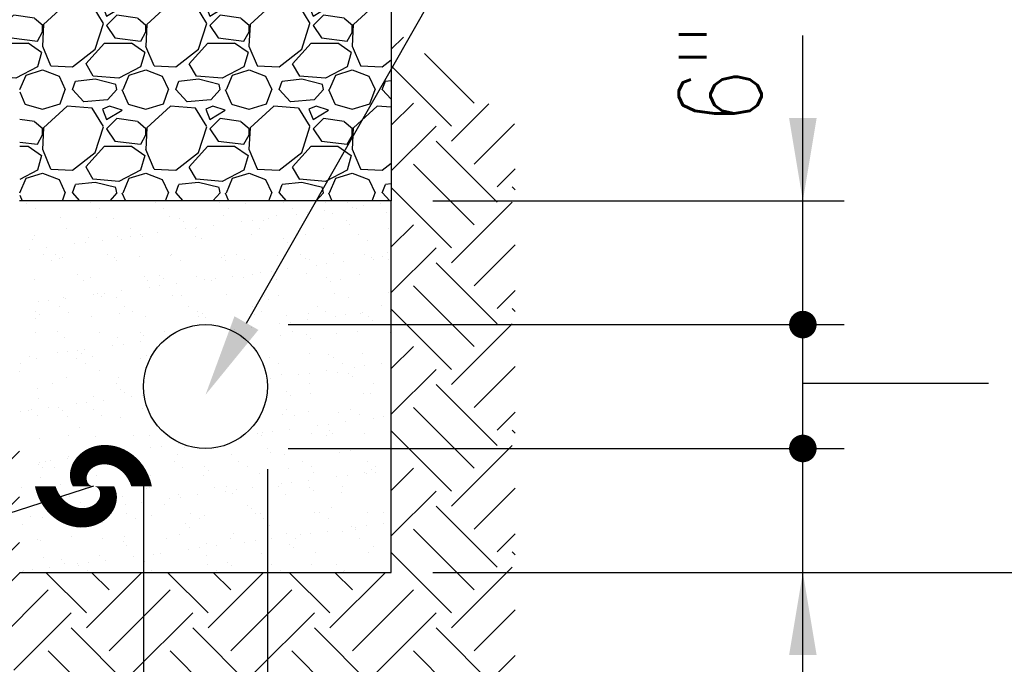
# Model space of a CAD drawing. Header units: inches. Extents: x -9715 to 32893, y -15613 to -1138.
# Tile 202 of 256: x 9022 to 9070, y -5431 to -5399. Entities that reach past the tile are written whole.
import ezdxf

# ---------------------------------------------------------------- set-up
doc = ezdxf.new("R2010")
doc.units = ezdxf.units.IN
doc.header["$MEASUREMENT"] = 0
doc.layers.get('0').update_dxf_attribs({"color": 252})
for name, color, linetype in [('S-ANNO-DIMS', 2, 'Continuous'), ('S-ANNO-TEXT', 2, 'Continuous'), ('S-WALL', 2, 'Continuous'), ('S-WALL-PATT', 1, 'Continuous')]:
    doc.layers.add(name, color=color, linetype=linetype)
doc.styles.add('125', font='romans.shx', dxfattribs={"width": 0.8, "height": 2})

# ---------------------------------------------------------------- blocks, each defined once
blk = doc.blocks.new('*X168')
at = {"color": 0}
for p, q in [((1782.66, 1243.5), (1782.66, 1243.5)), ((1790.29, 1243.78), (1790.29, 1243.78)), ((1792, 1243.52), (1792, 1243.52)), ((1801.35, 1243.54), (1801.35, 1243.54)), ((1810.69, 1243.55), (1810.69, 1243.55)), ((1814.48, 1243.42), (1814.48, 1243.42)), ((1820.03, 1243.57), (1820.03, 1243.57)), ((1826.1, 1243.66), (1826.1, 1243.66)), ((1829.37, 1243.59), (1829.37, 1243.59)), ((1830.04, 1242.93), (1830.04, 1242.93)), ((1831.6, 1243.14), (1831.6, 1243.14)), ((1834.04, 1243.46), (1834.04, 1243.46)), ((1783.93, 1242.7), (1783.93, 1242.7)), ((1793.27, 1242.71), (1793.27, 1242.71)), ((1802.61, 1242.73), (1802.61, 1242.73)), ((1803.43, 1241.61), (1803.43, 1241.61)), ((1811.29, 1241.71), (1811.29, 1241.71)), ((1811.95, 1242.75), (1811.95, 1242.75)), ((1818.96, 1241.67), (1818.96, 1241.67)), ((1821.3, 1242.77), (1821.3, 1242.77)), ((1821.96, 1241.87), (1821.96, 1241.87)), ((1823.52, 1242.07), (1823.52, 1242.07)), ((1825.96, 1242.39), (1825.96, 1242.39)), ((1827.06, 1241.97), (1827.06, 1241.97)), ((1830.64, 1242.78), (1830.64, 1242.78)), ((1834.91, 1242.07), (1834.91, 1242.07)), ((1787.66, 1241.36), (1787.66, 1241.36)), ((1792.9, 1241.39), (1792.9, 1241.39)), ((1795.33, 1241.32), (1795.33, 1241.32)), ((1804.91, 1241.29), (1804.91, 1241.29)), ((1805.46, 1240.78), (1805.46, 1240.78)), ((1809.81, 1240.27), (1809.81, 1240.27)), ((1813.89, 1240.8), (1813.89, 1240.8)), ((1815.45, 1241.01), (1815.45, 1241.01)), ((1817.09, 1241.02), (1817.09, 1241.02)), ((1817.89, 1241.33), (1817.89, 1241.33)), ((1829.09, 1240.92), (1829.09, 1240.92)), ((1829.64, 1240.41), (1829.64, 1240.41)), ((1783.88, 1238.76), (1783.88, 1238.76)), ((1788.48, 1239.8), (1788.48, 1239.8)), ((1795.89, 1238.66), (1795.89, 1238.66)), ((1797.74, 1238.68), (1797.74, 1238.68)), ((1797.82, 1239.81), (1797.82, 1239.81)), ((1799.3, 1238.88), (1799.3, 1238.88)), ((1799.56, 1238.64), (1799.56, 1238.64)), ((1801.74, 1239.2), (1801.74, 1239.2)), ((1805.81, 1239.74), (1805.81, 1239.74)), ((1807.17, 1239.83), (1807.17, 1239.83)), ((1807.24, 1238.61), (1807.24, 1238.61)), ((1807.37, 1239.95), (1807.37, 1239.95)), ((1815.34, 1238.9), (1815.34, 1238.9)), ((1816.51, 1239.85), (1816.51, 1239.85)), ((1823.19, 1239), (1823.19, 1239)), ((1825.85, 1239.86), (1825.85, 1239.86)), ((1830.87, 1238.96), (1830.87, 1238.96)), ((1835.19, 1239.88), (1835.19, 1239.88)), ((1783.61, 1238.25), (1783.61, 1238.25)), ((1789.66, 1237.61), (1789.66, 1237.61)), ((1791.22, 1237.82), (1791.22, 1237.82)), ((1791.71, 1238.54), (1791.71, 1238.54)), ((1793.66, 1238.14), (1793.66, 1238.14)), ((1796.44, 1238.15), (1796.44, 1238.15)), ((1808.07, 1238.39), (1808.07, 1238.39)), ((1820.07, 1238.29), (1820.07, 1238.29)), ((1820.63, 1237.78), (1820.63, 1237.78)), ((1832.25, 1238.02), (1832.25, 1238.02)), ((1783.15, 1236.76), (1783.15, 1236.76)), ((1785.08, 1235.99), (1785.08, 1235.99)), ((1785.59, 1237.08), (1785.59, 1237.08)), ((1786.87, 1236.02), (1786.87, 1236.02)), ((1794.43, 1236.01), (1794.43, 1236.01)), ((1799.05, 1235.76), (1799.05, 1235.76)), ((1803.62, 1235.83), (1803.62, 1235.83)), ((1803.77, 1236.02), (1803.77, 1236.02)), ((1811.47, 1235.93), (1811.47, 1235.93)), ((1813.11, 1236.04), (1813.11, 1236.04)), ((1819.15, 1235.89), (1819.15, 1235.89)), ((1822.45, 1236.06), (1822.45, 1236.06)), ((1827.25, 1236.19), (1827.25, 1236.19)), ((1831.8, 1236.08), (1831.8, 1236.08)), ((1834.36, 1235.73), (1834.36, 1235.73)), ((1835.1, 1236.29), (1835.1, 1236.29)), ((1786.35, 1235.19), (1786.35, 1235.19)), ((1787.42, 1235.52), (1787.42, 1235.52)), ((1787.84, 1235.58), (1787.84, 1235.58)), ((1795.52, 1235.54), (1795.52, 1235.54)), ((1795.69, 1235.2), (1795.69, 1235.2)), ((1805.03, 1235.22), (1805.03, 1235.22)), ((1811.05, 1235.66), (1811.05, 1235.66)), ((1811.61, 1235.15), (1811.61, 1235.15)), ((1814.38, 1235.24), (1814.38, 1235.24)), ((1823.24, 1235.39), (1823.24, 1235.39)), ((1823.72, 1235.25), (1823.72, 1235.25)), ((1824.73, 1234.46), (1824.73, 1234.46)), ((1826.29, 1234.67), (1826.29, 1234.67)), ((1828.73, 1234.99), (1828.73, 1234.99)), ((1832.8, 1235.53), (1832.8, 1235.53)), ((1833.06, 1235.27), (1833.06, 1235.27)), ((1835.24, 1235.29), (1835.24, 1235.29)), ((1790.03, 1233.13), (1790.03, 1233.13)), ((1799.75, 1232.86), (1799.75, 1232.86)), ((1802.04, 1233.02), (1802.04, 1233.02)), ((1812.58, 1232.86), (1812.58, 1232.86)), ((1815.53, 1233.12), (1815.53, 1233.12)), ((1816.65, 1233.4), (1816.65, 1233.4)), ((1818.21, 1233.61), (1818.21, 1233.61)), ((1820.65, 1233.93), (1820.65, 1233.93)), ((1823.38, 1233.22), (1823.38, 1233.22)), ((1831.06, 1233.18), (1831.06, 1233.18)), ((1783.8, 1232.47), (1783.8, 1232.47)), ((1790.9, 1232.28), (1790.9, 1232.28)), ((1791.9, 1232.76), (1791.9, 1232.76)), ((1800.25, 1232.3), (1800.25, 1232.3)), ((1802.06, 1231.48), (1802.06, 1231.48)), ((1802.59, 1232.52), (1802.59, 1232.52)), ((1804.5, 1231.8), (1804.5, 1231.8)), ((1807.43, 1232.83), (1807.43, 1232.83)), ((1808.58, 1232.34), (1808.58, 1232.34)), ((1809.59, 1232.32), (1809.59, 1232.32)), ((1810.14, 1232.54), (1810.14, 1232.54)), ((1814.22, 1232.76), (1814.22, 1232.76)), ((1818.93, 1232.33), (1818.93, 1232.33)), ((1826.22, 1232.65), (1826.22, 1232.65)), ((1826.77, 1232.15), (1826.77, 1232.15)), ((1828.27, 1232.35), (1828.27, 1232.35)), ((1792.43, 1230.21), (1792.43, 1230.21)), ((1793.02, 1230.39), (1793.02, 1230.39)), ((1793.99, 1230.42), (1793.99, 1230.42)), ((1796.43, 1230.74), (1796.43, 1230.74)), ((1800.5, 1231.27), (1800.5, 1231.27)), ((1803.81, 1230.05), (1803.81, 1230.05)), ((1805.2, 1230.12), (1805.2, 1230.12)), ((1811.66, 1230.15), (1811.66, 1230.15)), ((1817.2, 1230.02), (1817.2, 1230.02)), ((1819.34, 1230.11), (1819.34, 1230.11)), ((1827.44, 1230.41), (1827.44, 1230.41)), ((1835.29, 1230.51), (1835.29, 1230.51)), ((1784.35, 1229.15), (1784.35, 1229.15)), ((1785.91, 1229.35), (1785.91, 1229.35)), ((1788.03, 1229.79), (1788.03, 1229.79)), ((1788.35, 1229.67), (1788.35, 1229.67)), ((1793.57, 1229.88), (1793.57, 1229.88)), ((1795.71, 1229.76), (1795.71, 1229.76)), ((1817.76, 1229.51), (1817.76, 1229.51)), ((1829.38, 1229.76), (1829.38, 1229.76)), ((1784, 1227.76), (1784, 1227.76)), ((1784.55, 1227.25), (1784.55, 1227.25)), ((1787.51, 1228.48), (1787.51, 1228.48)), ((1788.77, 1227.67), (1788.77, 1227.67)), ((1796.18, 1227.49), (1796.18, 1227.49)), ((1796.85, 1228.5), (1796.85, 1228.5)), ((1798.11, 1227.69), (1798.11, 1227.69)), ((1806.19, 1228.51), (1806.19, 1228.51)), ((1807.46, 1227.71), (1807.46, 1227.71)), ((1808.18, 1227.39), (1808.18, 1227.39)), ((1815.53, 1228.53), (1815.53, 1228.53)), ((1815.72, 1227.34), (1815.72, 1227.34)), ((1816.8, 1227.72), (1816.8, 1227.72)), ((1823.57, 1227.44), (1823.57, 1227.44)), ((1824.88, 1228.55), (1824.88, 1228.55)), ((1826.14, 1227.74), (1826.14, 1227.74)), ((1829.06, 1227.27), (1829.06, 1227.27)), ((1831.25, 1227.4), (1831.25, 1227.4)), ((1831.49, 1227.59), (1831.49, 1227.59)), ((1834.22, 1228.56), (1834.22, 1228.56)), ((1835.48, 1227.76), (1835.48, 1227.76)), ((1835.57, 1228.12), (1835.57, 1228.12)), ((1783.99, 1226.69), (1783.99, 1226.69)), ((1792.09, 1226.98), (1792.09, 1226.98)), ((1799.94, 1227.08), (1799.94, 1227.08)), ((1807.62, 1227.05), (1807.62, 1227.05)), ((1808.74, 1226.88), (1808.74, 1226.88)), ((1819.42, 1226), (1819.42, 1226)), ((1820.37, 1227.12), (1820.37, 1227.12)), ((1820.98, 1226.2), (1820.98, 1226.2)), ((1823.42, 1226.52), (1823.42, 1226.52)), ((1827.49, 1227.06), (1827.49, 1227.06)), ((1832.37, 1227.02), (1832.37, 1227.02)), ((1832.92, 1226.51), (1832.92, 1226.51)), ((1783.98, 1224.75), (1783.98, 1224.75)), ((1787.16, 1224.86), (1787.16, 1224.86)), ((1793.33, 1224.77), (1793.33, 1224.77)), ((1799.17, 1224.75), (1799.17, 1224.75)), ((1802.67, 1224.79), (1802.67, 1224.79)), ((1812.9, 1225.14), (1812.9, 1225.14)), ((1815.34, 1225.46), (1815.34, 1225.46)), ((1819.53, 1224.33), (1819.53, 1224.33)), ((1821.35, 1224.82), (1821.35, 1224.82)), ((1823.35, 1224.39), (1823.35, 1224.39)), ((1827.63, 1224.62), (1827.63, 1224.62)), ((1830.7, 1224.84), (1830.7, 1224.84)), ((1835.48, 1224.72), (1835.48, 1224.72)), ((1788.22, 1224.01), (1788.22, 1224.01)), ((1795.9, 1223.98), (1795.9, 1223.98)), ((1796.75, 1223.01), (1796.75, 1223.01)), ((1799.19, 1223.33), (1799.19, 1223.33)), ((1799.72, 1224.25), (1799.72, 1224.25)), ((1823.9, 1223.88), (1823.9, 1223.88)), ((1835.53, 1224.12), (1835.53, 1224.12)), ((1787.12, 1221.74), (1787.12, 1221.74)), ((1788.68, 1221.95), (1788.68, 1221.95)), ((1790.15, 1222.12), (1790.15, 1222.12)), ((1790.7, 1221.62), (1790.7, 1221.62)), ((1791.12, 1222.27), (1791.12, 1222.27)), ((1795.19, 1222.81), (1795.19, 1222.81)), ((1823.76, 1221.66), (1823.76, 1221.66)), ((1826.51, 1221.49), (1826.51, 1221.49)), ((1831.44, 1221.62), (1831.44, 1221.62)), ((1781.85, 1220.14), (1781.85, 1220.14)), ((1783.04, 1221.21), (1783.04, 1221.21)), ((1784.18, 1220.91), (1784.18, 1220.91)), ((1789.93, 1220.97), (1789.93, 1220.97)), ((1791.2, 1220.16), (1791.2, 1220.16)), ((1792.28, 1221.2), (1792.28, 1221.2)), ((1799.27, 1220.98), (1799.27, 1220.98)), ((1800.13, 1221.3), (1800.13, 1221.3)), ((1817.96, 1221.02), (1817.96, 1221.02)), ((1819.22, 1220.21), (1819.22, 1220.21)), ((1827.3, 1221.03), (1827.3, 1221.03)), ((1828.56, 1220.23), (1828.56, 1220.23)), ((1834.26, 1220.18), (1834.26, 1220.18)), ((1781.68, 1218.98), (1781.68, 1218.98)), ((1793.31, 1219.22), (1793.31, 1219.22)), ((1817.5, 1218.86), (1817.5, 1218.86)), ((1822.18, 1218.59), (1822.18, 1218.59)), ((1823.75, 1218.8), (1823.75, 1218.8)), ((1826.19, 1219.12), (1826.19, 1219.12)), ((1827.82, 1218.84), (1827.82, 1218.84)), ((1829.5, 1218.75), (1829.5, 1218.75)), ((1830.26, 1219.66), (1830.26, 1219.66)), ((1831.82, 1219.86), (1831.82, 1219.86)), ((1786.41, 1217.24), (1786.41, 1217.24)), ((1788.41, 1218.23), (1788.41, 1218.23)), ((1795.75, 1217.26), (1795.75, 1217.26)), ((1796.09, 1218.2), (1796.09, 1218.2)), ((1818.11, 1218.06), (1818.11, 1218.06)), ((1819.72, 1218.55), (1819.72, 1218.55)), ((1823.78, 1217.31), (1823.78, 1217.31)), ((1830.05, 1218.25), (1830.05, 1218.25)), ((1833.12, 1217.33), (1833.12, 1217.33)), ((1784.29, 1216.59), (1784.29, 1216.59)), ((1796.3, 1216.49), (1796.3, 1216.49)), ((1796.85, 1215.98), (1796.85, 1215.98)), ((1820.48, 1216.12), (1820.48, 1216.12)), ((1823.95, 1215.88), (1823.95, 1215.88)), ((1831.62, 1215.84), (1831.62, 1215.84)), ((1832.66, 1215.85), (1832.66, 1215.85)), ((1784.37, 1215.13), (1784.37, 1215.13)), ((1789.88, 1214.34), (1789.88, 1214.34)), ((1791.44, 1214.55), (1791.44, 1214.55)), ((1792.47, 1215.42), (1792.47, 1215.42)), ((1793.88, 1214.87), (1793.88, 1214.87)), ((1797.96, 1215.4), (1797.96, 1215.4)), ((1799.52, 1215.61), (1799.52, 1215.61)), ((1821.04, 1215.61), (1821.04, 1215.61)), ((1781.81, 1213.28), (1781.81, 1213.28)), ((1783.01, 1213.44), (1783.01, 1213.44)), ((1783.37, 1213.48), (1783.37, 1213.48)), ((1785.81, 1213.81), (1785.81, 1213.81)), ((1787.28, 1213.85), (1787.28, 1213.85)), ((1787.83, 1213.35), (1787.83, 1213.35)), ((1792.35, 1213.45), (1792.35, 1213.45)), ((1799.46, 1213.59), (1799.46, 1213.59)), ((1820.38, 1213.5), (1820.38, 1213.5)), ((1823.65, 1213.22), (1823.65, 1213.22)), ((1828.01, 1213.06), (1828.01, 1213.06)), ((1829.72, 1213.52), (1829.72, 1213.52)), ((1835.65, 1213.12), (1835.65, 1213.12)), ((1784.28, 1212.63), (1784.28, 1212.63)), ((1788.6, 1212.45), (1788.6, 1212.45)), ((1793.62, 1212.65), (1793.62, 1212.65)), ((1796.27, 1212.42), (1796.27, 1212.42)), ((1819.9, 1212.77), (1819.9, 1212.77)), ((1821.65, 1212.7), (1821.65, 1212.7)), ((1828.95, 1211.72), (1828.95, 1211.72)), ((1830.99, 1212.72), (1830.99, 1212.72)), ((1833.03, 1212.25), (1833.03, 1212.25)), ((1834.59, 1212.46), (1834.59, 1212.46)), ((1790.44, 1210.96), (1790.44, 1210.96)), ((1816.29, 1210), (1816.29, 1210)), ((1816.88, 1210.13), (1816.88, 1210.13)), ((1818.44, 1210.33), (1818.44, 1210.33)), ((1820.88, 1210.65), (1820.88, 1210.65)), ((1824.14, 1210.1), (1824.14, 1210.1)), ((1824.95, 1211.19), (1824.95, 1211.19)), ((1826.51, 1211.4), (1826.51, 1211.4)), ((1826.63, 1210.48), (1826.63, 1210.48)), ((1827.18, 1209.98), (1827.18, 1209.98)), ((1831.81, 1210.06), (1831.81, 1210.06)), ((1784.55, 1209.35), (1784.55, 1209.35)), ((1788.83, 1209.73), (1788.83, 1209.73)), ((1792.66, 1209.64), (1792.66, 1209.64)), ((1798.17, 1209.75), (1798.17, 1209.75)), ((1800.51, 1209.74), (1800.51, 1209.74)), ((1816.86, 1209.78), (1816.86, 1209.78)), ((1826.2, 1209.8), (1826.2, 1209.8)), ((1835.54, 1209.81), (1835.54, 1209.81)), ((1793.43, 1208.22), (1793.43, 1208.22)), ((1793.98, 1207.71), (1793.98, 1207.71)), ((1794.21, 1207.14), (1794.21, 1207.14)), ((1796.65, 1207.46), (1796.65, 1207.46)), ((1800.72, 1208), (1800.72, 1208)), ((1802.29, 1208.21), (1802.29, 1208.21)), ((1804.73, 1208.53), (1804.73, 1208.53)), ((1805.61, 1207.95), (1805.61, 1207.95)), ((1817.61, 1207.85), (1817.61, 1207.85)), ((1818.17, 1207.34), (1818.17, 1207.34)), ((1828.2, 1207.28), (1828.2, 1207.28)), ((1829.79, 1207.59), (1829.79, 1207.59)), ((1784.57, 1205.88), (1784.57, 1205.88)), ((1785.43, 1205.92), (1785.43, 1205.92)), ((1786.14, 1206.08), (1786.14, 1206.08)), ((1788.57, 1206.4), (1788.57, 1206.4)), ((1788.79, 1206.67), (1788.79, 1206.67)), ((1792.65, 1206.94), (1792.65, 1206.94)), ((1794.78, 1205.94), (1794.78, 1205.94)), ((1796.46, 1206.64), (1796.46, 1206.64)), ((1804.12, 1205.96), (1804.12, 1205.96)), ((1804.57, 1206.93), (1804.57, 1206.93)), ((1812.42, 1207.03), (1812.42, 1207.03)), ((1813.46, 1205.98), (1813.46, 1205.98)), ((1820.09, 1206.99), (1820.09, 1206.99)), ((1822.8, 1205.99), (1822.8, 1205.99)), ((1832.15, 1206.01), (1832.15, 1206.01)), ((1784.41, 1205.59), (1784.41, 1205.59)), ((1784.96, 1205.08), (1784.96, 1205.08)), ((1786.7, 1205.12), (1786.7, 1205.12)), ((1796.04, 1205.14), (1796.04, 1205.14)), ((1796.59, 1205.32), (1796.59, 1205.32)), ((1805.38, 1205.15), (1805.38, 1205.15)), ((1808.59, 1205.22), (1808.59, 1205.22)), ((1809.15, 1204.71), (1809.15, 1204.71)), ((1814.73, 1205.17), (1814.73, 1205.17)), ((1820.78, 1204.95), (1820.78, 1204.95)), ((1824.07, 1205.19), (1824.07, 1205.19)), ((1824.33, 1204.32), (1824.33, 1204.32)), ((1831.72, 1204.31), (1831.72, 1204.31)), ((1832, 1204.28), (1832, 1204.28)), ((1832.78, 1204.85), (1832.78, 1204.85)), ((1833.33, 1204.34), (1833.33, 1204.34)), ((1833.41, 1205.2), (1833.41, 1205.2)), ((1784.74, 1203.57), (1784.74, 1203.57)), ((1792.85, 1203.86), (1792.85, 1203.86)), ((1800.7, 1203.96), (1800.7, 1203.96)), ((1808.37, 1203.92), (1808.37, 1203.92)), ((1816.48, 1204.22), (1816.48, 1204.22)), ((1821.2, 1202.93), (1821.2, 1202.93)), ((1823.64, 1203.25), (1823.64, 1203.25)), ((1827.72, 1203.79), (1827.72, 1203.79)), ((1829.28, 1203.99), (1829.28, 1203.99)), ((1781.91, 1202.2), (1781.91, 1202.2)), ((1787.57, 1202.69), (1787.57, 1202.69)), ((1791.25, 1202.22), (1791.25, 1202.22)), ((1799.58, 1202.59), (1799.58, 1202.59)), ((1800.13, 1202.08), (1800.13, 1202.08)), ((1800.6, 1202.23), (1800.6, 1202.23)), ((1809.94, 1202.25), (1809.94, 1202.25)), ((1811.57, 1201.66), (1811.57, 1201.66)), ((1811.76, 1202.32), (1811.76, 1202.32)), ((1813.13, 1201.87), (1813.13, 1201.87)), ((1815.57, 1202.19), (1815.57, 1202.19)), ((1819.28, 1202.27), (1819.28, 1202.27)), ((1819.64, 1202.72), (1819.64, 1202.72)), ((1823.76, 1202.22), (1823.76, 1202.22)), ((1824.31, 1201.71), (1824.31, 1201.71)), ((1828.39, 1201.5), (1828.39, 1201.5)), ((1828.62, 1202.29), (1828.62, 1202.29)), ((1788.98, 1200.89), (1788.98, 1200.89)), ((1796.65, 1200.86), (1796.65, 1200.86)), ((1799.42, 1200.06), (1799.42, 1200.06)), ((1803.49, 1200.6), (1803.49, 1200.6)), ((1804.76, 1201.15), (1804.76, 1201.15)), ((1805.05, 1200.8), (1805.05, 1200.8)), ((1807.49, 1201.12), (1807.49, 1201.12)), ((1812.61, 1201.25), (1812.61, 1201.25)), ((1820.28, 1201.21), (1820.28, 1201.21)), ((1788.9, 1198.68), (1788.9, 1198.68)), ((1790.56, 1199.95), (1790.56, 1199.95)), ((1791.11, 1199.45), (1791.11, 1199.45)), ((1791.34, 1199), (1791.34, 1199)), ((1795.42, 1199.53), (1795.42, 1199.53)), ((1796.98, 1199.74), (1796.98, 1199.74)), ((1802.74, 1199.69), (1802.74, 1199.69)), ((1814.74, 1199.58), (1814.74, 1199.58)), ((1815.3, 1199.08), (1815.3, 1199.08)), ((1824.52, 1198.54), (1824.52, 1198.54)), ((1826.92, 1199.32), (1826.92, 1199.32)), ((1783.27, 1197.94), (1783.27, 1197.94)), ((1784.93, 1197.79), (1784.93, 1197.79)), ((1787.34, 1198.47), (1787.34, 1198.47)), ((1787.86, 1198.41), (1787.86, 1198.41)), ((1789.12, 1197.61), (1789.12, 1197.61)), ((1793.03, 1198.08), (1793.03, 1198.08)), ((1797.2, 1198.43), (1797.2, 1198.43)), ((1798.46, 1197.62), (1798.46, 1197.62)), ((1800.89, 1198.18), (1800.89, 1198.18)), ((1806.54, 1198.45), (1806.54, 1198.45)), ((1807.81, 1197.64), (1807.81, 1197.64)), ((1808.56, 1198.14), (1808.56, 1198.14)), ((1815.88, 1198.46), (1815.88, 1198.46)), ((1816.66, 1198.43), (1816.66, 1198.43)), ((1817.15, 1197.66), (1817.15, 1197.66)), ((1825.23, 1198.48), (1825.23, 1198.48)), ((1826.49, 1197.67), (1826.49, 1197.67)), ((1832.19, 1198.5), (1832.19, 1198.5)), ((1834.57, 1198.5), (1834.57, 1198.5)), ((1782.09, 1196.81), (1782.09, 1196.81)), ((1793.72, 1197.05), (1793.72, 1197.05)), ((1805.73, 1196.95), (1805.73, 1196.95)), ((1806.28, 1196.44), (1806.28, 1196.44)), ((1817.91, 1196.69), (1817.91, 1196.69)), ((1826.41, 1195.85), (1826.41, 1195.85)), ((1828.57, 1195.72), (1828.57, 1195.72)), ((1829.91, 1196.58), (1829.91, 1196.58)), ((1830.46, 1196.08), (1830.46, 1196.08)), ((1830.48, 1196.38), (1830.48, 1196.38)), ((1832.04, 1196.59), (1832.04, 1196.59)), ((1834.48, 1196.91), (1834.48, 1196.91)), ((1784.33, 1194.69), (1784.33, 1194.69)), ((1784.7, 1194.42), (1784.7, 1194.42)), ((1789.17, 1195.11), (1789.17, 1195.11)), ((1793.68, 1194.71), (1793.68, 1194.71)), ((1796.71, 1194.32), (1796.71, 1194.32)), ((1796.84, 1195.08), (1796.84, 1195.08)), ((1803.02, 1194.72), (1803.02, 1194.72)), ((1804.94, 1195.37), (1804.94, 1195.37)), ((1812.36, 1194.74), (1812.36, 1194.74)), ((1812.8, 1195.47), (1812.8, 1195.47)), ((1814.33, 1194.26), (1814.33, 1194.26)), ((1815.89, 1194.46), (1815.89, 1194.46)), ((1818.33, 1194.78), (1818.33, 1194.78)), ((1820.47, 1195.43), (1820.47, 1195.43)), ((1821.7, 1194.76), (1821.7, 1194.76)), ((1822.41, 1195.32), (1822.41, 1195.32)), ((1823.97, 1195.53), (1823.97, 1195.53)), ((1831.05, 1194.77), (1831.05, 1194.77)), ((1797.26, 1193.81), (1797.26, 1193.81)), ((1806.26, 1193.19), (1806.26, 1193.19)), ((1807.82, 1193.4), (1807.82, 1193.4)), ((1808.89, 1194.05), (1808.89, 1194.05)), ((1810.26, 1193.72), (1810.26, 1193.72)), ((1820.89, 1193.95), (1820.89, 1193.95)), ((1821.45, 1193.44), (1821.45, 1193.44)), ((1833.07, 1193.68), (1833.07, 1193.68)), ((1785.12, 1192.01), (1785.12, 1192.01)), ((1787.69, 1191.68), (1787.69, 1191.68)), ((1793.22, 1192.3), (1793.22, 1192.3)), ((1794.11, 1191.6), (1794.11, 1191.6)), ((1798.18, 1192.13), (1798.18, 1192.13)), ((1799.74, 1192.34), (1799.74, 1192.34)), ((1799.87, 1191.42), (1799.87, 1191.42)), ((1801.08, 1192.4), (1801.08, 1192.4)), ((1802.18, 1192.66), (1802.18, 1192.66)), ((1808.75, 1192.36), (1808.75, 1192.36)), ((1816.85, 1192.65), (1816.85, 1192.65)), ((1824.71, 1192.75), (1824.71, 1192.75)), ((1832.38, 1192.72), (1832.38, 1192.72)), ((1782.03, 1190.01), (1782.03, 1190.01)), ((1782.2, 1190.08), (1782.2, 1190.08)), ((1783.59, 1190.21), (1783.59, 1190.21)), ((1786.03, 1190.53), (1786.03, 1190.53)), ((1788.24, 1191.18), (1788.24, 1191.18)), ((1790.11, 1191.07), (1790.11, 1191.07)), ((1790.28, 1190.9), (1790.28, 1190.9)), ((1791.54, 1190.09), (1791.54, 1190.09)), ((1791.67, 1191.27), (1791.67, 1191.27)), ((1799.62, 1190.92), (1799.62, 1190.92)), ((1800.89, 1190.11), (1800.89, 1190.11)), ((1808.96, 1190.93), (1808.96, 1190.93)), ((1810.23, 1190.13), (1810.23, 1190.13)), ((1811.87, 1191.32), (1811.87, 1191.32)), ((1812.43, 1190.81), (1812.43, 1190.81)), ((1818.31, 1190.95), (1818.31, 1190.95)), ((1819.57, 1190.15), (1819.57, 1190.15)), ((1824.06, 1191.05), (1824.06, 1191.05)), ((1827.65, 1190.97), (1827.65, 1190.97)), ((1828.91, 1190.16), (1828.91, 1190.16)), ((1828.76, 1189.94), (1828.76, 1189.94))]:
    blk.add_line(p, q, dxfattribs=at)
blk = doc.blocks.new('*X169')
at = {"color": 0}
for p, q in [((1806.3, 1293.75), (1809, 1296.75)), ((1809, 1296.75), (1812.9, 1296.75)), ((1812.91, 1296.76), (1814.85, 1295.42)), ((1814.98, 1296.32), (1816.18, 1293.47)), ((1815.02, 1296.76), (1814.99, 1296.31)), ((1819.35, 1293.3), (1822.65, 1295.85)), ((1821.3, 1293.75), (1824, 1296.75)), ((1822.65, 1295.85), (1822.94, 1296.76)), ((1824, 1296.75), (1827.9, 1296.75)), ((1827.91, 1296.76), (1829.85, 1295.42)), ((1829.98, 1296.32), (1831.18, 1293.47)), ((1830.02, 1296.76), (1829.99, 1296.31)), ((1814.85, 1295.4), (1814.25, 1293.3)), ((1829.85, 1295.4), (1829.25, 1293.3)), ((1807.37, 1291.94), (1806.32, 1293.74)), ((1814.25, 1293.3), (1811.1, 1291.65)), ((1816.2, 1293.45), (1819.35, 1293.3)), ((1822.37, 1291.94), (1821.32, 1293.74)), ((1829.25, 1293.3), (1826.1, 1291.65)), ((1831.2, 1293.45), (1834.35, 1293.3)), ((1834.35, 1293.3), (1835.66, 1294.31)), ((1811.1, 1291.66), (1807.35, 1291.96)), ((1811.7, 1290), (1812.6, 1292.1)), ((1812.6, 1292.1), (1815, 1292.85)), ((1815, 1292.85), (1817.4, 1291.95)), ((1817.4, 1291.95), (1818.3, 1290)), ((1826.1, 1291.66), (1822.35, 1291.96)), ((1825.65, 1290.75), (1822.65, 1291.5)), ((1826.7, 1290), (1827.6, 1292.1)), ((1827.6, 1292.1), (1830, 1292.85)), ((1830, 1292.85), (1832.4, 1291.95)), ((1832.4, 1291.95), (1833.3, 1290)), ((1819.35, 1290), (1819.8, 1291.2)), ((1822.66, 1291.49), (1819.81, 1291.19)), ((1825.8, 1289.99), (1825.65, 1290.74)), ((1834.35, 1290), (1834.8, 1291.2)), ((1835.66, 1291.28), (1834.81, 1291.19)), ((1811.54, 1290), (1812.44, 1287.9)), ((1817.55, 1287.91), (1818.3, 1290.01)), ((1821, 1288.23), (1819.35, 1290.03)), ((1825.8, 1290), (1824.45, 1288.5)), ((1826.54, 1290), (1827.44, 1287.9)), ((1832.55, 1287.91), (1833.3, 1290.01)), ((1835.66, 1288.59), (1834.35, 1290.03)), ((1812.44, 1287.89), (1814.99, 1287.14)), ((1815, 1287.15), (1817.55, 1287.9)), ((1818.6, 1287.6), (1815.15, 1284.45)), ((1822.2, 1287.29), (1818.6, 1287.59)), ((1824.45, 1288.5), (1821, 1288.2)), ((1823.87, 1284.61), (1822.22, 1287.31)), ((1824.75, 1287.6), (1823.7, 1287.15)), ((1826.55, 1287), (1824.75, 1287.6)), ((1827.44, 1287.89), (1829.99, 1287.14)), ((1830, 1287.15), (1832.55, 1287.9)), ((1833.6, 1287.6), (1830.15, 1284.45)), ((1835.66, 1287.42), (1833.6, 1287.59)), ((1794.3, 1285.65), (1796.55, 1287)), ((1810.8, 1285.8), (1809.3, 1284.3)), ((1813.81, 1285.35), (1810.81, 1285.8)), ((1823.7, 1287.15), (1824.3, 1285.65)), ((1824.3, 1285.65), (1826.55, 1287)), ((1825.8, 1285.8), (1824.3, 1284.3)), ((1828.81, 1285.35), (1825.81, 1285.8)), ((1815.02, 1284.28), (1813.82, 1285.33)), ((1815.14, 1284.46), (1814.99, 1281.31)), ((1822.65, 1280.85), (1823.85, 1284.6)), ((1830.02, 1284.28), (1828.82, 1285.33)), ((1830.14, 1284.46), (1829.99, 1281.31)), ((1809.3, 1284.3), (1810.5, 1282.5)), ((1814.26, 1282.05), (1815.01, 1283.4)), ((1815, 1283.4), (1815, 1284.3)), ((1824.3, 1284.3), (1825.5, 1282.5)), ((1829.26, 1282.05), (1830.01, 1283.4)), ((1830, 1283.4), (1830, 1284.3)), ((1806.3, 1278.75), (1809, 1281.75)), ((1809, 1281.75), (1812.9, 1281.75)), ((1810.5, 1282.5), (1814.25, 1282.05)), ((1812.9, 1281.77), (1814.85, 1280.42)), ((1821.3, 1278.75), (1824, 1281.75)), ((1824, 1281.75), (1827.9, 1281.75)), ((1825.5, 1282.5), (1829.25, 1282.05)), ((1827.9, 1281.77), (1829.85, 1280.42)), ((1814.85, 1280.4), (1814.25, 1278.3)), ((1814.98, 1281.32), (1816.18, 1278.47)), ((1819.35, 1278.3), (1822.65, 1280.85)), ((1829.85, 1280.4), (1829.25, 1278.3)), ((1829.98, 1281.32), (1831.18, 1278.47)), ((1807.37, 1276.94), (1806.32, 1278.74)), ((1822.37, 1276.94), (1821.32, 1278.74)), ((1834.35, 1278.3), (1835.66, 1279.31)), ((1814.25, 1278.3), (1811.1, 1276.65)), ((1812.6, 1277.1), (1815, 1277.85)), ((1815, 1277.85), (1817.4, 1276.95)), ((1816.2, 1278.45), (1819.35, 1278.3)), ((1829.25, 1278.3), (1826.1, 1276.65)), ((1827.6, 1277.1), (1830, 1277.85)), ((1830, 1277.85), (1832.4, 1276.95)), ((1831.2, 1278.45), (1834.35, 1278.3)), ((1759.35, 1275), (1759.8, 1276.2)), ((1762.66, 1276.49), (1759.81, 1276.19)), ((1765.65, 1275.75), (1762.65, 1276.5)), ((1804.35, 1275), (1804.8, 1276.2)), ((1807.66, 1276.49), (1804.81, 1276.19)), ((1811.1, 1276.66), (1807.35, 1276.96)), ((1810.65, 1275.75), (1807.65, 1276.5)), ((1811.7, 1275), (1812.6, 1277.1)), ((1817.4, 1276.95), (1818.3, 1275)), ((1819.35, 1275), (1819.8, 1276.2)), ((1822.66, 1276.49), (1819.81, 1276.19)), ((1826.1, 1276.66), (1822.35, 1276.96)), ((1825.65, 1275.75), (1822.65, 1276.5)), ((1826.7, 1275), (1827.6, 1277.1)), ((1832.4, 1276.95), (1833.3, 1275)), ((1834.35, 1275), (1834.8, 1276.2)), ((1835.66, 1276.28), (1834.81, 1276.19)), ((1761, 1273.23), (1759.35, 1275.03)), ((1765.8, 1275), (1764.45, 1273.5)), ((1765.8, 1274.99), (1765.65, 1275.74)), ((1806, 1273.23), (1804.35, 1275.03)), ((1810.8, 1275), (1809.45, 1273.5)), ((1810.8, 1274.99), (1810.65, 1275.74)), ((1811.54, 1275), (1812.44, 1272.9)), ((1817.55, 1272.91), (1818.3, 1275.01)), ((1821, 1273.23), (1819.35, 1275.03)), ((1825.8, 1275), (1824.45, 1273.5)), ((1825.8, 1274.99), (1825.65, 1275.74)), ((1826.54, 1275), (1827.44, 1272.9)), ((1832.55, 1272.91), (1833.3, 1275.01)), ((1835.66, 1273.59), (1834.35, 1275.03)), ((1764.45, 1273.5), (1761, 1273.2)), ((1809.45, 1273.5), (1806, 1273.2)), ((1824.45, 1273.5), (1821, 1273.2)), ((1758.6, 1272.6), (1755.15, 1269.45)), ((1762.2, 1272.29), (1758.6, 1272.59)), ((1763.87, 1269.61), (1762.22, 1272.31)), ((1764.75, 1272.6), (1763.7, 1272.15)), ((1763.7, 1272.15), (1764.3, 1270.65)), ((1764.3, 1270.65), (1766.55, 1272)), ((1766.55, 1272), (1764.75, 1272.6)), ((1773.6, 1272.6), (1770.15, 1269.45)), ((1777.2, 1272.29), (1773.6, 1272.59)), ((1778.87, 1269.61), (1777.22, 1272.31)), ((1779.75, 1272.6), (1778.7, 1272.15)), ((1778.7, 1272.15), (1779.3, 1270.65)), ((1779.3, 1270.65), (1781.55, 1272)), ((1781.55, 1272), (1779.75, 1272.6)), ((1788.6, 1272.6), (1785.15, 1269.45)), ((1792.2, 1272.29), (1788.6, 1272.59)), ((1793.87, 1269.61), (1792.22, 1272.31)), ((1794.75, 1272.6), (1793.7, 1272.15)), ((1793.7, 1272.15), (1794.3, 1270.65)), ((1794.3, 1270.65), (1796.55, 1272)), ((1796.55, 1272), (1794.75, 1272.6)), ((1803.6, 1272.6), (1800.15, 1269.45)), ((1807.2, 1272.29), (1803.6, 1272.59)), ((1808.87, 1269.61), (1807.22, 1272.31)), ((1809.75, 1272.6), (1808.7, 1272.15)), ((1808.7, 1272.15), (1809.3, 1270.65)), ((1809.3, 1270.65), (1811.55, 1272)), ((1811.55, 1272), (1809.75, 1272.6)), ((1812.44, 1272.89), (1814.99, 1272.14)), ((1815, 1272.15), (1817.55, 1272.9)), ((1818.6, 1272.6), (1815.15, 1269.45)), ((1822.2, 1272.29), (1818.6, 1272.59)), ((1823.87, 1269.61), (1822.22, 1272.31)), ((1824.75, 1272.6), (1823.7, 1272.15)), ((1823.7, 1272.15), (1824.3, 1270.65)), ((1824.3, 1270.65), (1826.55, 1272)), ((1826.55, 1272), (1824.75, 1272.6)), ((1827.44, 1272.89), (1829.99, 1272.14)), ((1830, 1272.15), (1832.55, 1272.9)), ((1833.6, 1272.6), (1830.15, 1269.45)), ((1835.66, 1272.42), (1833.6, 1272.59)), ((1765.8, 1270.8), (1764.3, 1269.3)), ((1768.81, 1270.35), (1765.81, 1270.8)), ((1770.02, 1269.28), (1768.82, 1270.33)), ((1780.8, 1270.8), (1779.3, 1269.3)), ((1783.81, 1270.35), (1780.81, 1270.8)), ((1785.02, 1269.28), (1783.82, 1270.33)), ((1795.8, 1270.8), (1794.3, 1269.3)), ((1798.81, 1270.35), (1795.81, 1270.8)), ((1800.02, 1269.28), (1798.82, 1270.33)), ((1810.8, 1270.8), (1809.3, 1269.3)), ((1813.81, 1270.35), (1810.81, 1270.8)), ((1815.02, 1269.28), (1813.82, 1270.33)), ((1825.8, 1270.8), (1824.3, 1269.3)), ((1828.81, 1270.35), (1825.81, 1270.8)), ((1830.02, 1269.28), (1828.82, 1270.33)), ((1755.14, 1269.46), (1754.99, 1266.31)), ((1755.02, 1269.28), (1754.99, 1269.31)), ((1755, 1269.1), (1755, 1269.3)), ((1762.65, 1265.85), (1763.85, 1269.6)), ((1770.14, 1269.46), (1769.99, 1266.31)), ((1770, 1268.4), (1770, 1269.3)), ((1777.65, 1265.85), (1778.85, 1269.6)), ((1779.3, 1269.3), (1780.5, 1267.5)), ((1785.14, 1269.46), (1784.99, 1266.31)), ((1785, 1268.4), (1785, 1269.3)), ((1792.65, 1265.85), (1793.85, 1269.6)), ((1794.3, 1269.3), (1795.5, 1267.5)), ((1800.14, 1269.46), (1799.99, 1266.31)), ((1800, 1268.4), (1800, 1269.3)), ((1807.65, 1265.85), (1808.85, 1269.6)), ((1809.3, 1269.3), (1810.5, 1267.5)), ((1815.14, 1269.46), (1814.99, 1266.31)), ((1815, 1268.4), (1815, 1269.3)), ((1822.65, 1265.85), (1823.85, 1269.6)), ((1824.3, 1269.3), (1825.5, 1267.5)), ((1830.14, 1269.46), (1829.99, 1266.31)), ((1830, 1268.4), (1830, 1269.3)), ((1765.5, 1267.5), (1769.25, 1267.05)), ((1769.26, 1267.05), (1770.01, 1268.4)), ((1780.5, 1267.5), (1784.25, 1267.05)), ((1784.26, 1267.05), (1785.01, 1268.4)), ((1795.5, 1267.5), (1799.25, 1267.05)), ((1799.26, 1267.05), (1800.01, 1268.4)), ((1810.5, 1267.5), (1814.25, 1267.05)), ((1814.26, 1267.05), (1815.01, 1268.4)), ((1825.5, 1267.5), (1829.25, 1267.05)), ((1829.26, 1267.05), (1830.01, 1268.4)), ((1754.98, 1266.32), (1756.18, 1263.47)), ((1759.35, 1263.3), (1762.65, 1265.85)), ((1761.3, 1263.75), (1764, 1266.75)), ((1764, 1266.75), (1767.9, 1266.75)), ((1767.9, 1266.77), (1769.85, 1265.42)), ((1769.98, 1266.32), (1771.18, 1263.47)), ((1774.35, 1263.3), (1777.65, 1265.85)), ((1776.3, 1263.75), (1779, 1266.75)), ((1779, 1266.75), (1782.9, 1266.75)), ((1782.9, 1266.77), (1784.85, 1265.42)), ((1784.98, 1266.32), (1786.18, 1263.47)), ((1789.35, 1263.3), (1792.65, 1265.85)), ((1791.3, 1263.75), (1794, 1266.75)), ((1794, 1266.75), (1797.9, 1266.75)), ((1797.9, 1266.77), (1799.85, 1265.42)), ((1799.98, 1266.32), (1801.18, 1263.47)), ((1804.35, 1263.3), (1807.65, 1265.85)), ((1806.3, 1263.75), (1809, 1266.75)), ((1809, 1266.75), (1812.9, 1266.75)), ((1812.9, 1266.77), (1814.85, 1265.42)), ((1814.98, 1266.32), (1816.18, 1263.47)), ((1819.35, 1263.3), (1822.65, 1265.85)), ((1821.3, 1263.75), (1824, 1266.75)), ((1824, 1266.75), (1827.9, 1266.75)), ((1827.9, 1266.77), (1829.85, 1265.42)), ((1829.98, 1266.32), (1831.18, 1263.47)), ((1754.82, 1265.44), (1754.85, 1265.42)), ((1754.85, 1265.4), (1754.83, 1265.31)), ((1769.85, 1265.4), (1769.25, 1263.3)), ((1784.85, 1265.4), (1784.25, 1263.3)), ((1799.85, 1265.4), (1799.25, 1263.3)), ((1814.85, 1265.4), (1814.25, 1263.3)), ((1829.85, 1265.4), (1829.25, 1263.3)), ((1756.2, 1263.45), (1759.35, 1263.3)), ((1762.37, 1261.94), (1761.32, 1263.74)), ((1769.25, 1263.3), (1766.1, 1261.65)), ((1771.2, 1263.45), (1774.35, 1263.3)), ((1777.37, 1261.94), (1776.32, 1263.74)), ((1784.25, 1263.3), (1781.1, 1261.65)), ((1786.2, 1263.45), (1789.35, 1263.3)), ((1792.37, 1261.94), (1791.32, 1263.74)), ((1799.25, 1263.3), (1796.1, 1261.65)), ((1801.2, 1263.45), (1804.35, 1263.3)), ((1807.37, 1261.94), (1806.32, 1263.74)), ((1814.25, 1263.3), (1811.1, 1261.65)), ((1816.2, 1263.45), (1819.35, 1263.3)), ((1822.37, 1261.94), (1821.32, 1263.74)), ((1829.25, 1263.3), (1826.1, 1261.65)), ((1831.2, 1263.45), (1834.35, 1263.3)), ((1834.35, 1263.3), (1835.66, 1264.31)), ((1752.21, 1261.19), (1752.6, 1262.1)), ((1752.6, 1262.1), (1755, 1262.85)), ((1755, 1262.85), (1757.4, 1261.95)), ((1757.4, 1261.95), (1757.78, 1261.13)), ((1762.66, 1261.49), (1759.81, 1261.19)), ((1766.1, 1261.66), (1762.35, 1261.96)), ((1764.45, 1261.05), (1762.65, 1261.5)), ((1767.13, 1261.02), (1767.6, 1262.1)), ((1767.6, 1262.1), (1770, 1262.85)), ((1770, 1262.85), (1772.4, 1261.95)), ((1772.4, 1261.95), (1772.86, 1260.95)), ((1777.66, 1261.49), (1774.81, 1261.19)), ((1781.1, 1261.66), (1777.35, 1261.96)), ((1780.19, 1260.87), (1777.65, 1261.5)), ((1781.7, 1260), (1782.6, 1262.1)), ((1782.6, 1262.1), (1785, 1262.85)), ((1785, 1262.85), (1787.4, 1261.95)), ((1787.4, 1261.95), (1788.3, 1260)), ((1792.66, 1261.49), (1789.81, 1261.19)), ((1796.1, 1261.66), (1792.35, 1261.96)), ((1795.65, 1260.75), (1792.65, 1261.5)), ((1796.7, 1260), (1797.6, 1262.1)), ((1797.6, 1262.1), (1800, 1262.85)), ((1800, 1262.85), (1802.4, 1261.95)), ((1802.4, 1261.95), (1803.3, 1260)), ((1807.66, 1261.49), (1804.81, 1261.19)), ((1811.1, 1261.66), (1807.35, 1261.96)), ((1810.65, 1260.75), (1807.65, 1261.5)), ((1811.7, 1260), (1812.6, 1262.1)), ((1812.6, 1262.1), (1815, 1262.85)), ((1815, 1262.85), (1817.4, 1261.95)), ((1817.4, 1261.95), (1818.3, 1260)), ((1822.66, 1261.49), (1819.81, 1261.19)), ((1826.1, 1261.66), (1822.35, 1261.96)), ((1825.65, 1260.75), (1822.65, 1261.5)), ((1826.7, 1260), (1827.6, 1262.1)), ((1827.6, 1262.1), (1830, 1262.85)), ((1830, 1262.85), (1832.4, 1261.95)), ((1832.4, 1261.95), (1833.3, 1260)), ((1759.76, 1261.11), (1759.8, 1261.2)), ((1774.7, 1260.93), (1774.8, 1261.2)), ((1789.35, 1260), (1789.8, 1261.2)), ((1795.8, 1259.99), (1795.65, 1260.74)), ((1804.35, 1260), (1804.8, 1261.2)), ((1810.8, 1259.99), (1810.65, 1260.74)), ((1819.35, 1260), (1819.8, 1261.2)), ((1825.8, 1259.99), (1825.65, 1260.74)), ((1834.35, 1260), (1834.8, 1261.2)), ((1835.66, 1261.28), (1834.81, 1261.19)), ((1781.68, 1259.67), (1782.44, 1257.9)), ((1787.55, 1257.91), (1788.3, 1260.01)), ((1791, 1258.23), (1789.35, 1260.03)), ((1795.8, 1260), (1794.45, 1258.5)), ((1796.54, 1260), (1797.44, 1257.9)), ((1802.55, 1257.91), (1803.3, 1260.01)), ((1806, 1258.23), (1804.35, 1260.03)), ((1810.8, 1260), (1809.45, 1258.5)), ((1811.54, 1260), (1812.44, 1257.9)), ((1817.55, 1257.91), (1818.3, 1260.01)), ((1821, 1258.23), (1819.35, 1260.03)), ((1825.8, 1260), (1824.45, 1258.5)), ((1826.54, 1260), (1827.44, 1257.9)), ((1832.55, 1257.91), (1833.3, 1260.01)), ((1835.66, 1258.59), (1834.35, 1260.03)), ((1782.44, 1257.89), (1784.99, 1257.14)), ((1785, 1257.15), (1787.55, 1257.9)), ((1788.6, 1257.6), (1785.15, 1254.45)), ((1792.2, 1257.29), (1788.6, 1257.59)), ((1794.45, 1258.5), (1791, 1258.2)), ((1793.87, 1254.61), (1792.22, 1257.31)), ((1794.75, 1257.6), (1793.7, 1257.15)), ((1796.55, 1257), (1794.75, 1257.6)), ((1797.44, 1257.89), (1799.99, 1257.14)), ((1800, 1257.15), (1802.55, 1257.9)), ((1803.6, 1257.6), (1800.15, 1254.45)), ((1807.2, 1257.29), (1803.6, 1257.59)), ((1809.45, 1258.5), (1806, 1258.2)), ((1808.87, 1254.61), (1807.22, 1257.31)), ((1809.75, 1257.6), (1808.7, 1257.15)), ((1811.55, 1257), (1809.75, 1257.6)), ((1812.44, 1257.89), (1814.99, 1257.14)), ((1815, 1257.15), (1817.55, 1257.9)), ((1818.6, 1257.6), (1815.15, 1254.45)), ((1822.2, 1257.29), (1818.6, 1257.59)), ((1824.45, 1258.5), (1821, 1258.2)), ((1823.87, 1254.61), (1822.22, 1257.31)), ((1824.75, 1257.6), (1823.7, 1257.15)), ((1826.55, 1257), (1824.75, 1257.6)), ((1827.44, 1257.89), (1829.99, 1257.14)), ((1830, 1257.15), (1832.55, 1257.9)), ((1833.6, 1257.6), (1830.15, 1254.45)), ((1835.66, 1257.42), (1833.6, 1257.59)), ((1793.7, 1257.15), (1794.3, 1255.65)), ((1794.3, 1255.65), (1796.55, 1257)), ((1795.8, 1255.8), (1794.3, 1254.3)), ((1798.81, 1255.35), (1795.81, 1255.8)), ((1808.7, 1257.15), (1809.3, 1255.65)), ((1809.3, 1255.65), (1811.55, 1257)), ((1810.8, 1255.8), (1809.3, 1254.3)), ((1813.81, 1255.35), (1810.81, 1255.8)), ((1823.7, 1257.15), (1824.3, 1255.65)), ((1824.3, 1255.65), (1826.55, 1257)), ((1825.8, 1255.8), (1824.3, 1254.3)), ((1828.81, 1255.35), (1825.81, 1255.8)), ((1783.81, 1255.35), (1781.68, 1255.67)), ((1785.02, 1254.28), (1783.82, 1255.33)), ((1785.14, 1254.46), (1784.99, 1251.31)), ((1792.65, 1250.85), (1793.85, 1254.6)), ((1800.02, 1254.28), (1798.82, 1255.33)), ((1800.14, 1254.46), (1799.99, 1251.31)), ((1807.65, 1250.85), (1808.85, 1254.6)), ((1815.02, 1254.28), (1813.82, 1255.33)), ((1815.14, 1254.46), (1814.99, 1251.31)), ((1822.65, 1250.85), (1823.85, 1254.6)), ((1830.02, 1254.28), (1828.82, 1255.33)), ((1830.14, 1254.46), (1829.99, 1251.31)), ((1784.26, 1252.05), (1785.01, 1253.4)), ((1785, 1253.4), (1785, 1254.3)), ((1794.3, 1254.3), (1795.5, 1252.5)), ((1799.26, 1252.05), (1800.01, 1253.4)), ((1800, 1253.4), (1800, 1254.3)), ((1809.3, 1254.3), (1810.5, 1252.5)), ((1814.26, 1252.05), (1815.01, 1253.4)), ((1815, 1253.4), (1815, 1254.3)), ((1824.3, 1254.3), (1825.5, 1252.5)), ((1829.26, 1252.05), (1830.01, 1253.4)), ((1830, 1253.4), (1830, 1254.3)), ((1781.68, 1252.35), (1784.25, 1252.05)), ((1781.68, 1251.75), (1782.9, 1251.75)), ((1782.9, 1251.77), (1784.85, 1250.42)), ((1791.3, 1248.75), (1794, 1251.75)), ((1794, 1251.75), (1797.9, 1251.75)), ((1795.5, 1252.5), (1799.25, 1252.05)), ((1797.9, 1251.77), (1799.85, 1250.42)), ((1806.3, 1248.75), (1809, 1251.75)), ((1809, 1251.75), (1812.9, 1251.75)), ((1810.5, 1252.5), (1814.25, 1252.05)), ((1812.9, 1251.77), (1814.85, 1250.42)), ((1821.3, 1248.75), (1824, 1251.75)), ((1824, 1251.75), (1827.9, 1251.75)), ((1825.5, 1252.5), (1829.25, 1252.05)), ((1827.9, 1251.77), (1829.85, 1250.42)), ((1784.85, 1250.4), (1784.25, 1248.3)), ((1784.98, 1251.32), (1786.18, 1248.47)), ((1789.35, 1248.3), (1792.65, 1250.85)), ((1799.85, 1250.4), (1799.25, 1248.3)), ((1799.98, 1251.32), (1801.18, 1248.47)), ((1804.35, 1248.3), (1807.65, 1250.85)), ((1814.85, 1250.4), (1814.25, 1248.3)), ((1814.98, 1251.32), (1816.18, 1248.47)), ((1819.35, 1248.3), (1822.65, 1250.85)), ((1829.85, 1250.4), (1829.25, 1248.3)), ((1829.98, 1251.32), (1831.18, 1248.47)), ((1792.37, 1246.94), (1791.32, 1248.74)), ((1807.37, 1246.94), (1806.32, 1248.74)), ((1822.37, 1246.94), (1821.32, 1248.74)), ((1834.35, 1248.3), (1835.66, 1249.31)), ((1784.25, 1248.3), (1781.68, 1246.95)), ((1782.6, 1247.1), (1785, 1247.85)), ((1785, 1247.85), (1787.4, 1246.95)), ((1786.2, 1248.45), (1789.35, 1248.3)), ((1799.25, 1248.3), (1796.1, 1246.65)), ((1797.6, 1247.1), (1800, 1247.85)), ((1800, 1247.85), (1802.4, 1246.95)), ((1801.2, 1248.45), (1804.35, 1248.3)), ((1814.25, 1248.3), (1811.1, 1246.65)), ((1812.6, 1247.1), (1815, 1247.85)), ((1815, 1247.85), (1817.4, 1246.95)), ((1816.2, 1248.45), (1819.35, 1248.3)), ((1829.25, 1248.3), (1826.1, 1246.65)), ((1827.6, 1247.1), (1830, 1247.85)), ((1830, 1247.85), (1832.4, 1246.95)), ((1831.2, 1248.45), (1834.35, 1248.3)), ((1781.7, 1245), (1782.6, 1247.1)), ((1787.4, 1246.95), (1788.3, 1245)), ((1789.35, 1245), (1789.8, 1246.2)), ((1792.66, 1246.49), (1789.81, 1246.19)), ((1796.1, 1246.66), (1792.35, 1246.96)), ((1795.65, 1245.75), (1792.65, 1246.5)), ((1795.8, 1244.99), (1795.65, 1245.74)), ((1796.7, 1245), (1797.6, 1247.1)), ((1802.4, 1246.95), (1803.3, 1245)), ((1804.35, 1245), (1804.8, 1246.2)), ((1807.66, 1246.49), (1804.81, 1246.19)), ((1811.1, 1246.66), (1807.35, 1246.96)), ((1810.65, 1245.75), (1807.65, 1246.5)), ((1810.8, 1244.99), (1810.65, 1245.74)), ((1811.7, 1245), (1812.6, 1247.1)), ((1817.4, 1246.95), (1818.3, 1245)), ((1819.35, 1245), (1819.8, 1246.2)), ((1822.66, 1246.49), (1819.81, 1246.19)), ((1826.1, 1246.66), (1822.35, 1246.96)), ((1825.65, 1245.75), (1822.65, 1246.5)), ((1825.8, 1244.99), (1825.65, 1245.74)), ((1826.7, 1245), (1827.6, 1247.1)), ((1832.4, 1246.95), (1833.3, 1245)), ((1834.35, 1245), (1834.8, 1246.2)), ((1835.66, 1246.28), (1834.81, 1246.19)), ((1781.68, 1244.67), (1782.03, 1243.85)), ((1787.88, 1243.85), (1788.3, 1245.01)), ((1790.43, 1243.85), (1789.35, 1245.03)), ((1795.8, 1245), (1794.76, 1243.85)), ((1796.54, 1245), (1797.03, 1243.85)), ((1802.88, 1243.85), (1803.3, 1245.01)), ((1805.43, 1243.85), (1804.35, 1245.03)), ((1810.8, 1245), (1809.76, 1243.85)), ((1811.54, 1245), (1812.03, 1243.85)), ((1817.88, 1243.85), (1818.3, 1245.01)), ((1820.43, 1243.85), (1819.35, 1245.03)), ((1825.8, 1245), (1824.76, 1243.85)), ((1826.54, 1245), (1827.03, 1243.85)), ((1832.88, 1243.85), (1833.3, 1245.01)), ((1835.43, 1243.85), (1834.35, 1245.03))]:
    blk.add_line(p, q, dxfattribs=at)
blk = doc.blocks.new('*X163')
at = {"color": 0}
for p, q in [((762.46, 550.33), (764.22, 552.09)), ((774.5, 542.48), (767.27, 549.72)), ((771.19, 539.17), (762.46, 547.9)), ((762.46, 539.28), (765.66, 542.48)), ((771.19, 536.96), (776.64, 542.41)), ((774.5, 533.64), (780.36, 539.51)), ((762.46, 532.65), (768.98, 539.17)), ((777.82, 528.12), (768.98, 536.96)), ((774.5, 524.81), (765.66, 533.64)), ((777.82, 530.33), (780.46, 532.97)), ((771.19, 521.49), (762.46, 530.22)), ((780.46, 529.9), (780.03, 530.33)), ((771.19, 519.28), (780.03, 528.12)), ((762.46, 521.6), (765.66, 524.81)), ((762.46, 514.97), (768.98, 521.49)), ((774.5, 515.97), (780.46, 521.92)), ((777.82, 510.44), (768.98, 519.28)), ((774.5, 507.13), (765.66, 515.97)), ((777.82, 512.65), (780.46, 515.29)), ((771.19, 503.81), (762.46, 512.54)), ((780.46, 512.22), (780.03, 512.65)), ((771.19, 501.6), (780.03, 510.44)), ((762.46, 503.92), (765.66, 507.13)), ((762.46, 497.29), (768.98, 503.81)), ((774.5, 498.29), (780.46, 504.24)), ((777.82, 492.77), (768.98, 501.6)), ((774.5, 489.45), (765.66, 498.29)), ((777.82, 494.97), (780.46, 497.62)), ((771.19, 486.14), (762.46, 494.87)), ((780.46, 494.54), (780.03, 494.97)), ((682.8, 486.14), (674.61, 494.32)), ((686.11, 489.45), (681.24, 494.32)), ((689.43, 492.77), (687.87, 494.32)), ((700.48, 486.14), (692.29, 494.32)), ((703.79, 489.45), (698.92, 494.32)), ((707.11, 492.77), (705.55, 494.32)), ((673.67, 492.47), (673.96, 492.77)), ((682.8, 483.93), (691.64, 492.77)), ((771.19, 483.93), (780.03, 492.77)), ((700.48, 483.93), (708.46, 491.91)), ((677.06, 489.24), (677.28, 489.45)), ((686.11, 480.61), (694.95, 489.45)), ((762.46, 486.24), (765.66, 489.45)), ((774.5, 480.61), (780.46, 486.57)), ((680.46, 486), (680.59, 486.14)), ((689.51, 477.37), (698.27, 486.14)), ((703.79, 480.61), (708.46, 485.28)), ((762.46, 479.62), (768.98, 486.14)), ((707.11, 475.09), (698.27, 483.93)), ((777.82, 475.09), (768.98, 483.93)), ((703.79, 471.77), (694.95, 480.61)), ((774.5, 471.77), (765.66, 480.61)), ((777.82, 477.3), (780.46, 479.94)), ((707.11, 477.3), (708.46, 478.65)), ((700.48, 468.46), (691.64, 477.3)), ((771.19, 468.46), (762.46, 477.19)), ((780.46, 476.87), (780.03, 477.3)), ((771.19, 466.25), (780.03, 475.09)), ((700.82, 466.59), (708.55, 474.32)), ((718.16, 468.46), (712.29, 474.32)), ((718.16, 466.25), (726.23, 474.32)), ((721.47, 471.77), (718.92, 474.32)), ((735.83, 468.46), (729.97, 474.32)), ((735.83, 466.25), (743.91, 474.32)), ((739.15, 471.77), (736.6, 474.32)), ((753.51, 468.46), (747.64, 474.32)), ((753.51, 466.25), (761.59, 474.32)), ((756.83, 471.77), (754.27, 474.32)), ((704.22, 463.36), (712.63, 471.77)), ((721.47, 462.93), (730.31, 471.77)), ((739.15, 462.93), (747.99, 471.77)), ((756.83, 462.93), (765.66, 471.77)), ((707.61, 460.12), (715.95, 468.46)), ((724.78, 459.62), (733.62, 468.46)), ((742.46, 459.62), (751.3, 468.46)), ((760.14, 459.62), (768.98, 468.46)), ((774.5, 462.93), (780.46, 468.89)), ((724.78, 457.41), (715.95, 466.25)), ((742.46, 457.41), (733.62, 466.25)), ((760.14, 457.41), (751.3, 466.25)), ((777.82, 457.41), (768.98, 466.25)), ((719.24, 456.32), (712.63, 462.93)), ((736.92, 456.32), (730.31, 462.93)), ((754.6, 456.32), (747.99, 462.93)), ((772.27, 456.32), (765.66, 462.93)), ((777.82, 459.62), (780.46, 462.26)), ((712.61, 456.32), (709.32, 459.62)), ((730.29, 456.32), (726.99, 459.62)), ((747.97, 456.32), (744.67, 459.62)), ((765.64, 456.32), (762.35, 459.62)), ((780.46, 459.19), (780.03, 459.62)), ((725.91, 456.32), (726.99, 457.41)), ((743.59, 456.32), (744.67, 457.41)), ((761.26, 456.32), (762.35, 457.41)), ((778.94, 456.32), (780.03, 457.41))]:
    blk.add_line(p, q, dxfattribs=at)

msp = doc.modelspace()

# ---------------------------------------------------------------- linework, layer by layer
at = {"layer": 'S-ANNO-DIMS'}
for p, q in [((9060.10407, -5435.63145), (9060.10407, -5400.21993)), ((9042.18354, -5408.21993), (9062.10407, -5408.21993)), ((9035.17758, -5414.21993), (9062.10407, -5414.21993)), ((9060.10407, -5417.04999), (9069.09544, -5417.04999)), ((9035.18354, -5420.21993), (9062.10407, -5420.21993)), ((9028.18354, -5421.22439), (9028.18354, -5446.47379)), ((9034.18354, -5421.21545), (9034.18354, -5446.47379)), ((9042.18354, -5426.21993), (9135.22123, -5426.21993))]:
    msp.add_line(p, q, dxfattribs=at)
at = {"layer": 'S-ANNO-DIMS', "const_width": 0.66667}
for points in [[(9059.77074, -5414.21993, 1), (9060.4374, -5414.21993, 1)], [(9059.77074, -5420.21993, 1), (9060.4374, -5420.21993, 1)]]:
    msp.add_lwpolyline(points, format="xyb", close=True, dxfattribs=at)
at = {"layer": 'S-ANNO-DIMS'}
for points in [[(9060.77074, -5404.21993), (9059.4374, -5404.21993), (9060.10407, -5408.21993)], [(9060.77074, -5430.21993), (9059.4374, -5430.21993), (9060.10407, -5426.21993)]]:
    msp.add_solid(points, dxfattribs=at)
at = {"layer": 'S-ANNO-TEXT'}
for p, q in [((9033.16226, -5414.1475), (9057.68106, -5371.16475)), ((9025.7528, -5422.04853), (9003.08986, -5429.32223))]:
    msp.add_line(p, q, dxfattribs=at)
msp.add_lwpolyline([(9025.2528, -5422.04853, 4.66667, 1, 1), (9026.2528, -5422.04853, 4.66667, 1, 1)], format="xyseb", close=True, dxfattribs=at)
msp.add_solid([(9033.74133, -5414.47782), (9032.58318, -5413.81717), (9031.18031, -5417.62196)], dxfattribs=at)
at = {"layer": 'S-WALL', "color": 2}
for p, q in [((9040.17758, -5390.58313), (9040.17758, -5408.21993)), ((9040.17758, -5408.21993), (9022.17758, -5408.21993))]:
    msp.add_line(p, q, dxfattribs=at)
at = {"layer": 'S-WALL'}
for p, q in [((9040.17758, -5408.21993), (9022.17758, -5408.21993)), ((9040.17758, -5426.21993), (9040.17758, -5408.21993)), ((9022.17758, -5426.21993), (9040.17758, -5426.21993))]:
    msp.add_line(p, q, dxfattribs=at)
at = {"layer": 'S-WALL', "color": 2}
msp.add_circle((9031.17758, -5417.21993), 3, dxfattribs=at)

# ---------------------------------------------------------------- block references
at = {"layer": 'S-WALL-PATT', "xscale": 0.3333333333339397, "yscale": 0.3333333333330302, "zscale": 0.3333333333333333}
for name, p in [('*X169', (8428.28964, -5822.83731)), ('*X163', (8786.02486, -5584.32795)), ('*X168', (8428.28964, -5822.83731))]:
    msp.add_blockref(name, p, dxfattribs=at)

# ---------------------------------------------------------------- texts
at = {"layer": 'S-ANNO-DIMS', "style": '125', "width": 0.8}
msp.add_text('6"', height=4, rotation=90, dxfattribs=at).set_placement((9058.10407, -5404.55326))

doc.saveas('drawing.dxf')
